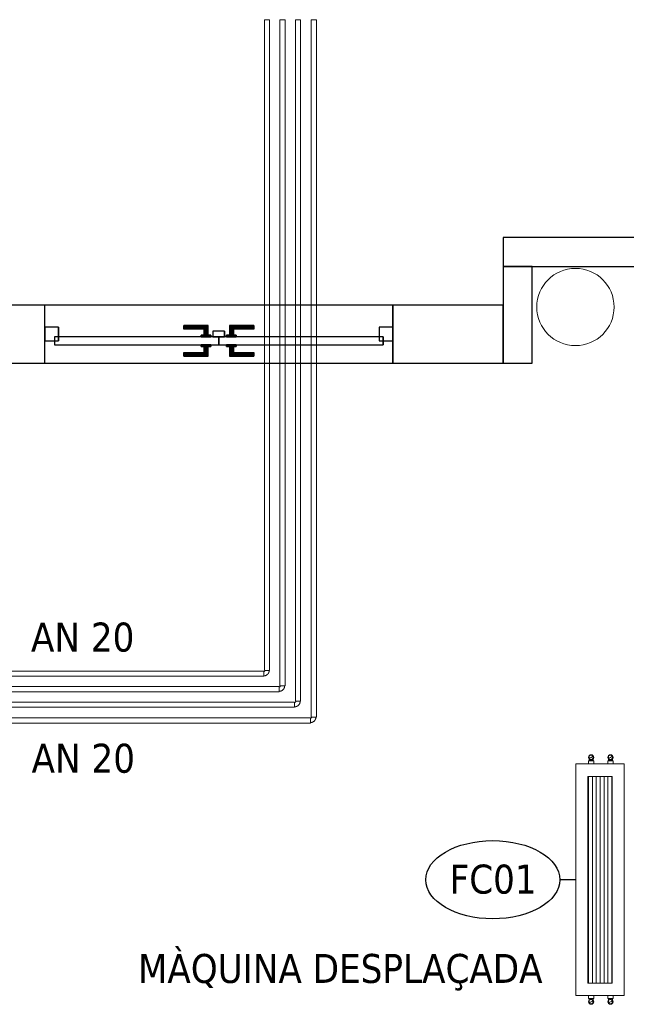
# Model space of a CAD drawing. Header units: metres. Extents: x 397.7 to 427.5, y 12.7 to 28.4.
# Tile 121 of 138: x 418.1 to 421.3, y 20.3 to 25.4. Entities that reach past the tile are written whole.
import ezdxf

# ---------------------------------------------------------------- set-up
doc = ezdxf.new("R2010")
doc.units = ezdxf.units.M
doc.layers.add('01_CARPINTERIA', color=5, linetype='Continuous', lineweight=25, true_color=0x0000ff)
for name, color, linetype, lineweight in [('A-COLS-____-MCUT', 7, 'Continuous', 18), ('A-COLS-____-OTLN', 7, 'Continuous', 18), ('A-DETL-____-MBND', 7, 'Continuous', 18), ('A-GENM-____-OTLN', 7, 'Continuous', 18), ('A-WALL-____-MCUT', 7, 'Continuous', 25), ('A-WALL-____-OTLN', 7, 'Continuous', 25), ('G-____-____-TEXT', 7, 'Continuous', 30), ('M-EQPM-___-IDEN', 7, 'Continuous', 30), ('P-PIPE-____-IDEN', 7, 'Continuous', 30), ('P-PIPE-____-OTLN', 7, 'Continuous', 18)]:
    doc.layers.add(name, color=color, linetype=linetype, lineweight=lineweight)
doc.styles.add('Tahoma_4', font='tahoma.ttf', dxfattribs={"height": 0.15})

# ---------------------------------------------------------------- blocks, each defined once
blk = doc.blocks.new('Family - Pilar P3-156307-06_CLI_AIGUA_P3')
at = {"layer": 'A-COLS-____-MCUT', "color": 253, "true_color": 0xaaaaaa}
for start, end in [(360, 180), (180, 360)]:
    blk.add_arc((0.2, 0.2), 0.2, start, end, dxfattribs=at)
at = {"layer": 'A-COLS-____-OTLN', "color": 253, "true_color": 0xaaaaaa}
for start, end in [(360, 180), (180, 360)]:
    blk.add_arc((0.2, 0.2), 0.2, start, end, dxfattribs=at)
blk = doc.blocks.new('Family - LONDR55-XX_ZZ-ARQ-CAA-M3D-Londres55-156451-06_CLI_AIGUA_P3')
at = {"layer": '01_CARPINTERIA', "color": 161, "true_color": 0xaaaaff}
for p, q in [((0.719, 0.1487), (0.719, 0.15)), ((0.719, 0.15), (0.719, 0.1487)), ((0.844, 0.15), (0.719, 0.15)), ((0.719, 0.145), (0.719, 0.1487)), ((0.719, 0.1487), (0.719, 0.145)), ((0.8427, 0.1487), (0.719, 0.1487)), ((0.8427, 0.1487), (0.719, 0.1487)), ((0.719, 0.14), (0.719, 0.145)), ((0.719, 0.145), (0.719, 0.14)), ((0.839, 0.145), (0.719, 0.145)), ((0.839, 0.145), (0.719, 0.145)), ((0.719, 0.135), (0.719, 0.14)), ((0.719, 0.14), (0.719, 0.135)), ((0.719, 0.14), (0.834, 0.14)), ((0.834, 0.14), (0.719, 0.14)), ((0.719, 0.135), (0.719, 0.1313)), ((0.719, 0.1313), (0.719, 0.135)), ((0.829, 0.135), (0.719, 0.135)), ((0.829, 0.135), (0.719, 0.135)), ((0.719, 0.1313), (0.719, 0.13)), ((0.719, 0.13), (0.719, 0.1313)), ((0.8254, 0.1313), (0.719, 0.1313)), ((0.8254, 0.1313), (0.719, 0.1313)), ((0.824, 0.13), (0.719, 0.13)), ((0.824, 0.13), (0.8254, 0.1313)), ((0.8254, 0.1313), (0.824, 0.13)), ((0.824, 0.1), (0.824, 0.13)), ((0.8254, 0.1313), (0.829, 0.135)), ((0.829, 0.135), (0.8254, 0.1313)), ((0.8254, 0.1), (0.8254, 0.1313)), ((0.8254, 0.1), (0.8254, 0.1313)), ((0.829, 0.135), (0.834, 0.14)), ((0.834, 0.14), (0.829, 0.135)), ((0.829, 0.1), (0.829, 0.135)), ((0.829, 0.1), (0.829, 0.135)), ((0.839, 0.145), (0.834, 0.14)), ((0.834, 0.14), (0.839, 0.145)), ((0.834, 0.14), (0.834, 0.1)), ((0.834, 0.1), (0.834, 0.14)), ((0.8427, 0.1487), (0.839, 0.145)), ((0.839, 0.145), (0.8427, 0.1487)), ((0.839, 0.1), (0.839, 0.145)), ((0.839, 0.1), (0.839, 0.145)), ((0.844, 0.15), (0.8427, 0.1487)), ((0.8427, 0.1487), (0.844, 0.15)), ((0.8427, 0.1), (0.8427, 0.1487)), ((0.8427, 0.1), (0.8427, 0.1487)), ((0.844, 0.1), (0.844, 0.15)), ((0.9564, 0.1487), (0.955, 0.15)), ((0.955, 0.15), (0.955, 0.1)), ((0.955, 0.15), (0.9564, 0.1487)), ((1.08, 0.15), (0.955, 0.15)), ((0.96, 0.145), (0.9564, 0.1487)), ((0.9564, 0.1487), (0.9564, 0.1)), ((0.9564, 0.1487), (0.9564, 0.1)), ((0.9564, 0.1487), (0.96, 0.145)), ((1.08, 0.1487), (0.9564, 0.1487)), ((1.08, 0.1487), (0.9564, 0.1487)), ((0.965, 0.14), (0.96, 0.145)), ((0.96, 0.145), (0.96, 0.1)), ((0.96, 0.145), (0.96, 0.1)), ((0.96, 0.145), (0.965, 0.14)), ((1.08, 0.145), (0.96, 0.145)), ((1.08, 0.145), (0.96, 0.145)), ((0.965, 0.1), (0.965, 0.14)), ((0.965, 0.14), (0.965, 0.1)), ((0.965, 0.14), (0.97, 0.135)), ((0.97, 0.135), (0.965, 0.14)), ((0.965, 0.14), (1.08, 0.14)), ((1.08, 0.14), (0.965, 0.14)), ((0.97, 0.135), (0.97, 0.1)), ((0.97, 0.135), (0.9737, 0.1313)), ((0.9737, 0.1313), (0.97, 0.135)), ((0.97, 0.135), (0.97, 0.1)), ((1.08, 0.135), (0.97, 0.135)), ((1.08, 0.135), (0.97, 0.135)), ((0.9737, 0.1313), (0.9737, 0.1)), ((0.9737, 0.1313), (0.975, 0.13)), ((0.975, 0.13), (0.9737, 0.1313)), ((0.9737, 0.1313), (0.9737, 0.1)), ((1.08, 0.1313), (0.9737, 0.1313)), ((1.08, 0.1313), (0.9737, 0.1313)), ((0.975, 0.13), (0.975, 0.1)), ((1.08, 0.13), (0.975, 0.13)), ((1.08, 0.1487), (1.08, 0.15)), ((1.08, 0.15), (1.08, 0.1487)), ((1.08, 0.145), (1.08, 0.1487)), ((1.08, 0.1487), (1.08, 0.145)), ((1.08, 0.145), (1.08, 0.14)), ((1.08, 0.14), (1.08, 0.145)), ((1.08, 0.14), (1.08, 0.135)), ((1.08, 0.135), (1.08, 0.14)), ((1.08, 0.135), (1.08, 0.1313)), ((1.08, 0.1313), (1.08, 0.135)), ((1.08, 0.1313), (1.08, 0.13)), ((1.08, 0.13), (1.08, 0.1313)), ((0.07, 0.07), (0, 0.07)), ((0, 0.07), (0, 0)), ((0.07, 0.07), (0, 0.07)), ((0, 0), (0, 0.07)), ((0.899, 0.09), (0.05, 0.09)), ((0.05, 0.09), (0.05, 0.05)), ((0.899, 0.09), (0.05, 0.09)), ((0.05, 0.05), (0.05, 0.09)), ((0.07, 0), (0.07, 0.07)), ((0.07, 0), (0.07, 0.07)), ((0.859, 0.1), (0.809, 0.1)), ((0.809, 0.1), (0.859, 0.1)), ((0.809, 0.09), (0.809, 0.1)), ((0.809, 0.09), (0.809, 0.1)), ((0.859, 0.09), (0.809, 0.09)), ((0.809, 0.09), (0.859, 0.09)), ((0.8254, 0.1), (0.824, 0.1)), ((0.824, 0.1), (0.8254, 0.1)), ((0.829, 0.1), (0.8254, 0.1)), ((0.8254, 0.1), (0.829, 0.1)), ((0.834, 0.1), (0.829, 0.1)), ((0.829, 0.1), (0.834, 0.1)), ((0.839, 0.1), (0.834, 0.1)), ((0.834, 0.1), (0.839, 0.1)), ((0.839, 0.1), (0.8427, 0.1)), ((0.8427, 0.1), (0.839, 0.1)), ((0.8427, 0.1), (0.844, 0.1)), ((0.844, 0.1), (0.8427, 0.1)), ((0.859, 0.09), (0.859, 0.1)), ((0.859, 0.1), (0.859, 0.09)), ((0.899, 0.05), (0.899, 0.09)), ((0.899, 0.05), (0.899, 0.09)), ((1.7491, 0.09), (0.9, 0.09)), ((0.9, 0.09), (0.9, 0.05)), ((1.7491, 0.09), (0.9, 0.09)), ((0.9, 0.05), (0.9, 0.09)), ((0.99, 0.1), (0.94, 0.1)), ((0.94, 0.1), (0.99, 0.1)), ((0.94, 0.09), (0.94, 0.1)), ((0.94, 0.09), (0.94, 0.1)), ((0.99, 0.09), (0.94, 0.09)), ((0.94, 0.09), (0.99, 0.09)), ((0.9564, 0.1), (0.955, 0.1)), ((0.955, 0.1), (0.9564, 0.1)), ((0.96, 0.1), (0.9564, 0.1)), ((0.9564, 0.1), (0.96, 0.1)), ((0.965, 0.1), (0.96, 0.1)), ((0.96, 0.1), (0.965, 0.1)), ((0.97, 0.1), (0.965, 0.1)), ((0.965, 0.1), (0.97, 0.1)), ((0.97, 0.1), (0.9737, 0.1)), ((0.9737, 0.1), (0.97, 0.1)), ((0.9737, 0.1), (0.975, 0.1)), ((0.975, 0.1), (0.9737, 0.1)), ((0.99, 0.09), (0.99, 0.1)), ((0.99, 0.1), (0.99, 0.09)), ((1.7991, 0.07), (1.7291, 0.07)), ((1.7291, 0.07), (1.7291, 0)), ((1.7991, 0.07), (1.7291, 0.07)), ((1.7291, 0), (1.7291, 0.07)), ((1.7491, 0.05), (1.7491, 0.09)), ((1.7491, 0.05), (1.7491, 0.09)), ((1.7991, 0), (1.7991, 0.07)), ((1.7991, 0), (1.7991, 0.07)), ((0, 0), (0.07, 0)), ((0, 0), (0.07, 0)), ((0.05, 0.05), (0.899, 0.05)), ((0.05, 0.05), (0.899, 0.05)), ((0.719, 0.0087), (0.719, 0.01)), ((0.719, 0.01), (0.719, 0.0087)), ((0.719, 0.01), (0.824, 0.01)), ((0.719, 0.005), (0.719, 0.0087)), ((0.719, 0.0087), (0.719, 0.005)), ((0.719, 0.0087), (0.8254, 0.0087)), ((0.719, 0.0087), (0.8254, 0.0087)), ((0.719, 0), (0.719, 0.005)), ((0.719, 0.005), (0.719, 0)), ((0.719, 0.005), (0.829, 0.005)), ((0.719, 0.005), (0.829, 0.005)), ((0.719, -0.005), (0.719, 0)), ((0.719, 0), (0.719, -0.005)), ((0.834, 0), (0.719, 0)), ((0.719, 0), (0.834, 0)), ((0.809, 0.05), (0.859, 0.05)), ((0.859, 0.05), (0.809, 0.05)), ((0.809, 0.04), (0.809, 0.05)), ((0.809, 0.04), (0.809, 0.05)), ((0.809, 0.04), (0.859, 0.04)), ((0.859, 0.04), (0.809, 0.04)), ((0.8254, 0.04), (0.824, 0.04)), ((0.824, 0.04), (0.8254, 0.04)), ((0.824, 0.01), (0.824, 0.04)), ((0.8254, 0.0087), (0.824, 0.01)), ((0.824, 0.01), (0.8254, 0.0087)), ((0.829, 0.04), (0.8254, 0.04)), ((0.8254, 0.04), (0.829, 0.04)), ((0.8254, 0.0087), (0.8254, 0.04)), ((0.8254, 0.0087), (0.8254, 0.04)), ((0.829, 0.005), (0.8254, 0.0087)), ((0.8254, 0.0087), (0.829, 0.005)), ((0.829, 0.04), (0.834, 0.04)), ((0.834, 0.04), (0.829, 0.04)), ((0.829, 0.005), (0.829, 0.04)), ((0.829, 0.005), (0.829, 0.04)), ((0.834, 0), (0.829, 0.005)), ((0.829, 0.005), (0.834, 0)), ((0.834, 0.04), (0.839, 0.04)), ((0.839, 0.04), (0.834, 0.04)), ((0.834, 0.04), (0.834, 0)), ((0.834, 0), (0.834, 0.04)), ((0.839, -0.005), (0.834, 0)), ((0.839, 0.04), (0.8427, 0.04)), ((0.8427, 0.04), (0.839, 0.04)), ((0.839, -0.005), (0.839, 0.04)), ((0.839, -0.005), (0.839, 0.04)), ((0.8427, 0.04), (0.844, 0.04)), ((0.844, 0.04), (0.8427, 0.04)), ((0.8427, -0.0087), (0.8427, 0.04)), ((0.8427, -0.0087), (0.8427, 0.04)), ((0.844, -0.01), (0.844, 0.04)), ((0.859, 0.04), (0.859, 0.05)), ((0.859, 0.05), (0.859, 0.04)), ((0.93, 0.05), (0.87, 0.05)), ((0.87, 0.05), (0.87, 0.02)), ((0.93, 0.05), (0.87, 0.05)), ((0.87, 0.02), (0.87, 0.05)), ((0.87, 0.02), (0.93, 0.02)), ((0.87, 0.02), (0.93, 0.02)), ((0.9, 0.05), (1.7491, 0.05)), ((0.9, 0.05), (1.7491, 0.05)), ((0.93, 0.02), (0.93, 0.05)), ((0.93, 0.02), (0.93, 0.05)), ((0.94, 0.05), (0.99, 0.05)), ((0.99, 0.05), (0.94, 0.05)), ((0.94, 0.04), (0.94, 0.05)), ((0.94, 0.04), (0.94, 0.05)), ((0.94, 0.04), (0.99, 0.04)), ((0.99, 0.04), (0.94, 0.04)), ((0.9564, 0.04), (0.955, 0.04)), ((0.955, 0.04), (0.9564, 0.04)), ((0.955, 0.04), (0.955, -0.01)), ((0.96, 0.04), (0.9564, 0.04)), ((0.9564, 0.04), (0.96, 0.04)), ((0.9564, 0.04), (0.9564, -0.0087)), ((0.9564, 0.04), (0.9564, -0.0087)), ((0.96, 0.04), (0.965, 0.04)), ((0.965, 0.04), (0.96, 0.04)), ((0.96, 0.04), (0.96, -0.005)), ((0.96, 0.04), (0.96, -0.005)), ((0.96, -0.005), (0.965, 0)), ((0.965, 0), (0.96, -0.005)), ((0.965, 0.04), (0.97, 0.04)), ((0.97, 0.04), (0.965, 0.04)), ((0.965, 0), (0.965, 0.04)), ((0.965, 0.04), (0.965, 0)), ((0.97, 0.005), (0.965, 0)), ((0.965, 0), (0.97, 0.005)), ((1.08, 0), (0.965, 0)), ((0.965, 0), (1.08, 0)), ((0.97, 0.04), (0.9737, 0.04)), ((0.9737, 0.04), (0.97, 0.04)), ((0.97, 0.04), (0.97, 0.005)), ((0.97, 0.04), (0.97, 0.005)), ((0.9737, 0.0087), (0.97, 0.005)), ((0.97, 0.005), (0.9737, 0.0087)), ((0.97, 0.005), (1.08, 0.005)), ((0.97, 0.005), (1.08, 0.005)), ((0.9737, 0.04), (0.975, 0.04)), ((0.975, 0.04), (0.9737, 0.04)), ((0.9737, 0.04), (0.9737, 0.0087)), ((0.9737, 0.04), (0.9737, 0.0087)), ((0.975, 0.01), (0.9737, 0.0087)), ((0.9737, 0.0087), (0.975, 0.01)), ((0.9737, 0.0087), (1.08, 0.0087)), ((0.9737, 0.0087), (1.08, 0.0087)), ((0.975, 0.04), (0.975, 0.01)), ((0.975, 0.01), (1.08, 0.01)), ((0.99, 0.04), (0.99, 0.05)), ((0.99, 0.05), (0.99, 0.04)), ((1.08, 0.0087), (1.08, 0.01)), ((1.08, 0.01), (1.08, 0.0087)), ((1.08, 0.005), (1.08, 0.0087)), ((1.08, 0.0087), (1.08, 0.005)), ((1.08, 0.005), (1.08, 0)), ((1.08, 0), (1.08, 0.005)), ((1.08, 0), (1.08, -0.005)), ((1.08, -0.005), (1.08, 0)), ((1.7291, 0), (1.7991, 0)), ((1.7291, 0), (1.7991, 0)), ((0.719, -0.005), (0.719, -0.0087)), ((0.719, -0.0087), (0.719, -0.005)), ((0.719, -0.005), (0.839, -0.005)), ((0.719, -0.005), (0.839, -0.005)), ((0.719, -0.0087), (0.719, -0.01)), ((0.719, -0.01), (0.719, -0.0087)), ((0.719, -0.0087), (0.8427, -0.0087)), ((0.719, -0.0087), (0.8427, -0.0087)), ((0.719, -0.01), (0.844, -0.01)), ((0.834, 0), (0.839, -0.005)), ((0.839, -0.005), (0.8427, -0.0087)), ((0.8427, -0.0087), (0.839, -0.005)), ((0.8427, -0.0087), (0.844, -0.01)), ((0.844, -0.01), (0.8427, -0.0087)), ((0.955, -0.01), (0.9564, -0.0087)), ((0.9564, -0.0087), (0.955, -0.01)), ((0.955, -0.01), (1.08, -0.01)), ((0.9564, -0.0087), (0.96, -0.005)), ((0.96, -0.005), (0.9564, -0.0087)), ((0.9564, -0.0087), (1.08, -0.0087)), ((0.9564, -0.0087), (1.08, -0.0087)), ((0.96, -0.005), (1.08, -0.005)), ((0.96, -0.005), (1.08, -0.005)), ((1.08, -0.005), (1.08, -0.0087)), ((1.08, -0.0087), (1.08, -0.005)), ((1.08, -0.0087), (1.08, -0.01)), ((1.08, -0.01), (1.08, -0.0087))]:
    blk.add_line(p, q, dxfattribs=at)
blk = doc.blocks.new('Family - Porta P3-156452-06_CLI_AIGUA_P3')
blk.add_blockref('Family - LONDR55-XX_ZZ-ARQ-CAA-M3D-Londres55-156451-06_CLI_AIGUA_P3', (0, 0))
blk = doc.blocks.new('Family - Evans P3-156540-06_CLI_AIGUA_P3')
at = {"layer": 'A-WALL-____-MCUT', "color": 253, "true_color": 0xaaaaaa}
for p, q in [((0.8886, 0.15), (0, 0.15)), ((0, 0.15), (0, 0)), ((0.8886, 0), (0.8886, 0.15)), ((0, 0), (0.8886, 0))]:
    blk.add_line(p, q, dxfattribs=at)
at = {"layer": 'A-WALL-____-OTLN', "color": 253, "true_color": 0xaaaaaa}
for p, q in [((0.8886, 0.15), (0, 0.15)), ((0, 0.15), (0, 0)), ((0.8886, 0), (0.8886, 0.15)), ((0, 0), (0.8886, 0))]:
    blk.add_line(p, q, dxfattribs=at)
at = {"layer": 'A-WALL-____-OTLN', "color": 253, "lineweight": 18, "true_color": 0xaaaaaa}
blk.add_line((0, 0), (0.8886, 0), dxfattribs=at)
blk = doc.blocks.new('Family - Evans P3-156705-06_CLI_AIGUA_P3')
at = {"layer": 'A-WALL-____-MCUT', "color": 253, "true_color": 0xaaaaaa}
for p, q in [((0.5, 0.15), (0, 0.15)), ((0, 0.15), (0, 0)), ((0.5, 0), (0.5, 0.15)), ((0, 0), (0.5, 0))]:
    blk.add_line(p, q, dxfattribs=at)
at = {"layer": 'A-WALL-____-OTLN', "color": 253, "true_color": 0xaaaaaa}
for p, q in [((0.5, 0.15), (0, 0.15)), ((0, 0.15), (0, 0)), ((0.5, 0), (0.5, 0.15)), ((0, 0), (0.5, 0))]:
    blk.add_line(p, q, dxfattribs=at)
at = {"layer": 'A-WALL-____-OTLN', "color": 253, "lineweight": 18, "true_color": 0xaaaaaa}
blk.add_line((0, 0), (0.5, 0), dxfattribs=at)
blk = doc.blocks.new('Family - Evans P3-156716-06_CLI_AIGUA_P3')
at = {"layer": 'A-WALL-____-MCUT', "color": 253, "true_color": 0xaaaaaa}
for p, q in [((0.5714, 0.3), (0, 0.3)), ((0, 0.3), (0, 0)), ((0.5714, 0), (0.5714, 0.3)), ((2.3705, 0.3), (2.3705, 0)), ((3.1714, 0.3), (2.3705, 0.3)), ((3.1714, 0), (3.1714, 0.3)), ((0, 0), (0.5714, 0)), ((2.3705, 0), (3.1714, 0))]:
    blk.add_line(p, q, dxfattribs=at)
at = {"layer": 'A-WALL-____-OTLN', "color": 253, "true_color": 0xaaaaaa}
for p, q in [((3.1714, 0.3), (0, 0.3)), ((0, 0.3), (0, 0)), ((2.3705, 0.3), (0.5714, 0.3)), ((0.5714, 0.3), (0.5714, 0)), ((2.3705, 0.3), (2.3705, 0)), ((3.1714, 0), (3.1714, 0.3)), ((0, 0), (3.1714, 0)), ((0.5714, 0), (2.3705, 0))]:
    blk.add_line(p, q, dxfattribs=at)
at = {"layer": 'A-WALL-____-OTLN', "color": 253, "lineweight": 18, "true_color": 0xaaaaaa}
blk.add_line((0, 0), (3.1714, 0), dxfattribs=at)
blk = doc.blocks.new('Family - Vano porta P3-156718-06_CLI_AIGUA_P3')
at = {"layer": 'A-GENM-____-OTLN', "color": 253, "true_color": 0xaaaaaa}
for p, q in [((418.2479, 23.9095), (418.2479, 23.6095)), ((420.047, 23.9095), (418.2479, 23.9095)), ((418.2479, 23.9095), (418.2479, 23.6095)), ((418.2479, 23.9095), (420.047, 23.9095)), ((420.047, 23.6095), (420.047, 23.9095)), ((420.047, 23.9095), (420.047, 23.6095)), ((418.2479, 23.6095), (420.047, 23.6095)), ((420.047, 23.6095), (418.2479, 23.6095))]:
    blk.add_line(p, q, dxfattribs=at)
blk = doc.blocks.new('LONDR55-XX_ZZ-ARQ-CAA-M3D-Londres55_ifc-1-06_CLI_AIGUA_P3')
at = {"layer": '01_CARPINTERIA', "color": 253, "lineweight": 18, "true_color": 0xaaaaaa, "rotation": 180}
blk.add_blockref('Family - Porta P3-156452-06_CLI_AIGUA_P3', (420.047, 23.7945), dxfattribs=at)
at = {"layer": 'A-COLS-____-OTLN', "color": 253, "lineweight": 18, "true_color": 0xaaaaaa}
blk.add_blockref('Family - Pilar P3-156307-06_CLI_AIGUA_P3', (420.792, 23.6995), dxfattribs=at)
at = {"layer": 'A-GENM-____-OTLN', "color": 253, "lineweight": 18, "true_color": 0xaaaaaa}
blk.add_blockref('Family - Vano porta P3-156718-06_CLI_AIGUA_P3', (0, 0), dxfattribs=at)
at = {"layer": 'A-WALL-____-OTLN', "color": 253, "lineweight": 18, "true_color": 0xaaaaaa}
for name, p, rotation in [('Family - Evans P3-156540-06_CLI_AIGUA_P3', (421.507, 24.2595), 180), ('Family - Evans P3-156705-06_CLI_AIGUA_P3', (420.7684, 23.6095), 90), ('Family - Evans P3-156716-06_CLI_AIGUA_P3', (420.6184, 23.9095), 180)]:
    blk.add_blockref(name, p, dxfattribs=dict(at, rotation=rotation))
blk = doc.blocks.new('ZYR_03_04_03 Fancoil terra - FC01_630_-780066-06_CLI_AIGUA_P3')
at = {"layer": 'A-DETL-____-MBND', "true_color": 0xff00ff}
h = blk.add_hatch(dxfattribs=at)
h.set_pattern_fill('FP_1', color=6, style=0, pattern_type=2)
h.set_pattern_definition([(0, (0, 0), (0, 0.02), [])])
h.paths.add_polyline_path([(0.535, 0.0625), (-0.535, 0.0625), (-0.535, -0.0625), (0.535, -0.0625)])
at = {"layer": 'A-DETL-____-MBND', "color": 6, "true_color": 0xff00ff}
for p, q in [((0.6, 0.125), (-0.6, 0.125)), ((-0.6, 0.125), (-0.6, -0.125)), ((-0.6, -0.125), (-0.6, 0.125)), ((-0.6, 0.125), (0.6, 0.125)), ((0.6, 0.125), (-0.6, 0.125)), ((-0.6, 0.125), (-0.6, -0.125)), ((-0.6, -0.125), (-0.6, 0.125)), ((-0.6, 0.125), (0.6, 0.125)), ((0.6, -0.125), (0.6, 0.125)), ((0.6, 0.125), (0.6, -0.125)), ((0.6, -0.125), (0.6, 0.125)), ((0.6, 0.125), (0.6, -0.125)), ((-0.535, -0.0625), (-0.535, 0.0625)), ((-0.535, 0.0625), (0.535, 0.0625)), ((0.535, 0.0625), (0.535, -0.0625)), ((0.535, -0.0625), (-0.535, -0.0625)), ((-0.6, -0.125), (0.6, -0.125)), ((0.6, -0.125), (-0.6, -0.125)), ((-0.6, -0.125), (0.6, -0.125)), ((0.6, -0.125), (-0.6, -0.125)), ((0.535, -0.125), (-0.535, -0.125)), ((-0.535, -0.125), (0.535, -0.125))]:
    blk.add_line(p, q, dxfattribs=at)
blk = doc.blocks.new('M_Codo - Genérico - Estándar-V2-06_CLI_AIGUA_P3')
at = {"layer": 'P-PIPE-____-OTLN', "color": 31, "true_color": 0xffbe82}
for p, q in [((-0.0175, 0.0111), (-0.0175, -0.0111)), ((-0.0175, 0.0111), (-0.0175, -0.0111)), ((0.0111, 0.0175), (-0.0111, 0.0175)), ((0.0111, 0.0175), (-0.0111, 0.0175))]:
    blk.add_line(p, q, dxfattribs=at)
at = {"layer": 'P-PIPE-____-OTLN', "color": 31, "true_color": 0xffbe82, "flags": 128}
for points in [[(-0.0111, 0.0175), (-0.0111, 0.0172), (-0.0111, 0.017), (-0.0112, 0.0167), (-0.0112, 0.0165), (-0.0112, 0.0162), (-0.0113, 0.016), (-0.0114, 0.0157), (-0.0114, 0.0155), (-0.0115, 0.0152), (-0.0116, 0.015), (-0.0117, 0.0148), (-0.0118, 0.0145), (-0.012, 0.0143), (-0.0121, 0.0141), (-0.0122, 0.0139), (-0.0124, 0.0137), (-0.0125, 0.0135), (-0.0127, 0.0133), (-0.0129, 0.0131), (-0.013, 0.0129), (-0.0132, 0.0127), (-0.0134, 0.0126), (-0.0136, 0.0124), (-0.0138, 0.0123), (-0.014, 0.0121), (-0.0142, 0.012), (-0.0145, 0.0119), (-0.0147, 0.0117), (-0.0149, 0.0116), (-0.0152, 0.0115), (-0.0154, 0.0115), (-0.0156, 0.0114), (-0.0159, 0.0113), (-0.0161, 0.0113), (-0.0164, 0.0112), (-0.0166, 0.0112), (-0.0169, 0.0111), (-0.0171, 0.0111), (-0.0174, 0.0111), (-0.0175, 0.0111)], [(-0.0175, -0.0111), (-0.0163, -0.0111), (-0.0152, -0.011), (-0.014, -0.0109), (-0.0129, -0.0107), (-0.0118, -0.0105), (-0.0107, -0.0103), (-0.0096, -0.01), (-0.0085, -0.0097), (-0.0074, -0.0093), (-0.0063, -0.0089), (-0.0053, -0.0084), (-0.0043, -0.0079), (-0.0033, -0.0073), (-0.0023, -0.0067), (-0.0013, -0.0061), (-0.0004, -0.0055), (0.0005, -0.0048), (0.0014, -0.004), (0.0022, -0.0032), (0.003, -0.0024), (0.0038, -0.0016), (0.0046, -0.0007), (0.0053, 0.0002), (0.0059, 0.0011), (0.0066, 0.002), (0.0072, 0.003), (0.0077, 0.004), (0.0083, 0.005), (0.0087, 0.0061), (0.0092, 0.0071), (0.0096, 0.0082), (0.0099, 0.0093), (0.0102, 0.0104), (0.0105, 0.0115), (0.0107, 0.0126), (0.0109, 0.0137), (0.011, 0.0149), (0.0111, 0.016), (0.0111, 0.0172), (0.0111, 0.0175)]]:
    blk.add_lwpolyline(points, dxfattribs=at)
blk = doc.blocks.new('M_Codo - Genérico - Estándar-V11-06_CLI_AIGUA_P3')
at = {"layer": 'P-PIPE-____-OTLN', "color": 30, "true_color": 0xff7f00}
for p, q in [((-0.0175, 0.0111), (-0.0175, -0.0111)), ((-0.0175, 0.0111), (-0.0175, -0.0111)), ((0.0111, 0.0175), (-0.0111, 0.0175)), ((0.0111, 0.0175), (-0.0111, 0.0175))]:
    blk.add_line(p, q, dxfattribs=at)
at = {"layer": 'P-PIPE-____-OTLN', "color": 30, "true_color": 0xff7f00, "flags": 128}
for points in [[(-0.0111, 0.0175), (-0.0111, 0.0172), (-0.0111, 0.017), (-0.0112, 0.0167), (-0.0112, 0.0165), (-0.0112, 0.0162), (-0.0113, 0.016), (-0.0114, 0.0157), (-0.0114, 0.0155), (-0.0115, 0.0152), (-0.0116, 0.015), (-0.0117, 0.0148), (-0.0118, 0.0145), (-0.012, 0.0143), (-0.0121, 0.0141), (-0.0122, 0.0139), (-0.0124, 0.0137), (-0.0125, 0.0135), (-0.0127, 0.0133), (-0.0129, 0.0131), (-0.013, 0.0129), (-0.0132, 0.0127), (-0.0134, 0.0126), (-0.0136, 0.0124), (-0.0138, 0.0123), (-0.014, 0.0121), (-0.0142, 0.012), (-0.0145, 0.0119), (-0.0147, 0.0117), (-0.0149, 0.0116), (-0.0152, 0.0115), (-0.0154, 0.0115), (-0.0156, 0.0114), (-0.0159, 0.0113), (-0.0161, 0.0113), (-0.0164, 0.0112), (-0.0166, 0.0112), (-0.0169, 0.0111), (-0.0171, 0.0111), (-0.0174, 0.0111), (-0.0175, 0.0111)], [(-0.0175, -0.0111), (-0.0163, -0.0111), (-0.0152, -0.011), (-0.014, -0.0109), (-0.0129, -0.0107), (-0.0118, -0.0105), (-0.0107, -0.0103), (-0.0096, -0.01), (-0.0085, -0.0097), (-0.0074, -0.0093), (-0.0063, -0.0089), (-0.0053, -0.0084), (-0.0043, -0.0079), (-0.0033, -0.0073), (-0.0023, -0.0067), (-0.0013, -0.0061), (-0.0004, -0.0055), (0.0005, -0.0048), (0.0014, -0.004), (0.0022, -0.0032), (0.003, -0.0024), (0.0038, -0.0016), (0.0046, -0.0007), (0.0053, 0.0002), (0.0059, 0.0011), (0.0066, 0.002), (0.0072, 0.003), (0.0077, 0.004), (0.0083, 0.005), (0.0087, 0.0061), (0.0092, 0.0071), (0.0096, 0.0082), (0.0099, 0.0093), (0.0102, 0.0104), (0.0105, 0.0115), (0.0107, 0.0126), (0.0109, 0.0137), (0.011, 0.0149), (0.0111, 0.016), (0.0111, 0.0172), (0.0111, 0.0175)]]:
    blk.add_lwpolyline(points, dxfattribs=at)
blk = doc.blocks.new('M_Codo - Genérico - Estándar-V8-06_CLI_AIGUA_P3')
at = {"layer": 'P-PIPE-____-OTLN', "color": 145, "true_color": 0x527ca5}
for p, q in [((-0.0175, 0.0111), (-0.0175, -0.0111)), ((-0.0175, 0.0111), (-0.0175, -0.0111)), ((0.0111, 0.0175), (-0.0111, 0.0175)), ((0.0111, 0.0175), (-0.0111, 0.0175))]:
    blk.add_line(p, q, dxfattribs=at)
at = {"layer": 'P-PIPE-____-OTLN', "color": 145, "true_color": 0x527ca5, "flags": 128}
for points in [[(-0.0111, 0.0175), (-0.0111, 0.0172), (-0.0111, 0.017), (-0.0112, 0.0167), (-0.0112, 0.0165), (-0.0112, 0.0162), (-0.0113, 0.016), (-0.0114, 0.0157), (-0.0114, 0.0155), (-0.0115, 0.0152), (-0.0116, 0.015), (-0.0117, 0.0148), (-0.0118, 0.0145), (-0.012, 0.0143), (-0.0121, 0.0141), (-0.0122, 0.0139), (-0.0124, 0.0137), (-0.0125, 0.0135), (-0.0127, 0.0133), (-0.0129, 0.0131), (-0.013, 0.0129), (-0.0132, 0.0127), (-0.0134, 0.0126), (-0.0136, 0.0124), (-0.0138, 0.0123), (-0.014, 0.0121), (-0.0142, 0.012), (-0.0145, 0.0119), (-0.0147, 0.0117), (-0.0149, 0.0116), (-0.0152, 0.0115), (-0.0154, 0.0115), (-0.0156, 0.0114), (-0.0159, 0.0113), (-0.0161, 0.0113), (-0.0164, 0.0112), (-0.0166, 0.0112), (-0.0169, 0.0111), (-0.0171, 0.0111), (-0.0174, 0.0111), (-0.0175, 0.0111)], [(-0.0175, -0.0111), (-0.0163, -0.0111), (-0.0152, -0.011), (-0.014, -0.0109), (-0.0129, -0.0107), (-0.0118, -0.0105), (-0.0107, -0.0103), (-0.0096, -0.01), (-0.0085, -0.0097), (-0.0074, -0.0093), (-0.0063, -0.0089), (-0.0053, -0.0084), (-0.0043, -0.0079), (-0.0033, -0.0073), (-0.0023, -0.0067), (-0.0013, -0.0061), (-0.0004, -0.0055), (0.0005, -0.0048), (0.0014, -0.004), (0.0022, -0.0032), (0.003, -0.0024), (0.0038, -0.0016), (0.0046, -0.0007), (0.0053, 0.0002), (0.0059, 0.0011), (0.0066, 0.002), (0.0072, 0.003), (0.0077, 0.004), (0.0083, 0.005), (0.0087, 0.0061), (0.0092, 0.0071), (0.0096, 0.0082), (0.0099, 0.0093), (0.0102, 0.0104), (0.0105, 0.0115), (0.0107, 0.0126), (0.0109, 0.0137), (0.011, 0.0149), (0.0111, 0.016), (0.0111, 0.0172), (0.0111, 0.0175)]]:
    blk.add_lwpolyline(points, dxfattribs=at)
blk = doc.blocks.new('M_Codo - Genérico - Estándar-V6-06_CLI_AIGUA_P3')
at = {"layer": 'P-PIPE-____-OTLN', "color": 175, "true_color": 0x5046b4}
for p, q in [((-0.0175, 0.0111), (-0.0175, -0.0111)), ((-0.0175, 0.0111), (-0.0175, -0.0111)), ((0.0111, 0.0175), (-0.0111, 0.0175)), ((0.0111, 0.0175), (-0.0111, 0.0175))]:
    blk.add_line(p, q, dxfattribs=at)
at = {"layer": 'P-PIPE-____-OTLN', "color": 175, "true_color": 0x5046b4, "flags": 128}
for points in [[(-0.0111, 0.0175), (-0.0111, 0.0172), (-0.0111, 0.017), (-0.0112, 0.0167), (-0.0112, 0.0165), (-0.0112, 0.0162), (-0.0113, 0.016), (-0.0114, 0.0157), (-0.0114, 0.0155), (-0.0115, 0.0152), (-0.0116, 0.015), (-0.0117, 0.0148), (-0.0118, 0.0145), (-0.012, 0.0143), (-0.0121, 0.0141), (-0.0122, 0.0139), (-0.0124, 0.0137), (-0.0125, 0.0135), (-0.0127, 0.0133), (-0.0129, 0.0131), (-0.013, 0.0129), (-0.0132, 0.0127), (-0.0134, 0.0126), (-0.0136, 0.0124), (-0.0138, 0.0123), (-0.014, 0.0121), (-0.0142, 0.012), (-0.0145, 0.0119), (-0.0147, 0.0117), (-0.0149, 0.0116), (-0.0152, 0.0115), (-0.0154, 0.0115), (-0.0156, 0.0114), (-0.0159, 0.0113), (-0.0161, 0.0113), (-0.0164, 0.0112), (-0.0166, 0.0112), (-0.0169, 0.0111), (-0.0171, 0.0111), (-0.0174, 0.0111), (-0.0175, 0.0111)], [(-0.0175, -0.0111), (-0.0163, -0.0111), (-0.0152, -0.011), (-0.014, -0.0109), (-0.0129, -0.0107), (-0.0118, -0.0105), (-0.0107, -0.0103), (-0.0096, -0.01), (-0.0085, -0.0097), (-0.0074, -0.0093), (-0.0063, -0.0089), (-0.0053, -0.0084), (-0.0043, -0.0079), (-0.0033, -0.0073), (-0.0023, -0.0067), (-0.0013, -0.0061), (-0.0004, -0.0055), (0.0005, -0.0048), (0.0014, -0.004), (0.0022, -0.0032), (0.003, -0.0024), (0.0038, -0.0016), (0.0046, -0.0007), (0.0053, 0.0002), (0.0059, 0.0011), (0.0066, 0.002), (0.0072, 0.003), (0.0077, 0.004), (0.0083, 0.005), (0.0087, 0.0061), (0.0092, 0.0071), (0.0096, 0.0082), (0.0099, 0.0093), (0.0102, 0.0104), (0.0105, 0.0115), (0.0107, 0.0126), (0.0109, 0.0137), (0.011, 0.0149), (0.0111, 0.016), (0.0111, 0.0172), (0.0111, 0.0175)]]:
    blk.add_lwpolyline(points, dxfattribs=at)
blk = doc.blocks.new('M_Codo - Genérico - Estándar-V13-06_CLI_AIGUA_P3')
at = {"layer": 'A-DETL-____-MBND', "color": 175, "true_color": 0x5046b4}
for p, q in [((421.0623, 21.5511), (421.0734, 21.5511)), ((421.0734, 21.5511), (421.0845, 21.5511))]:
    blk.add_line(p, q, dxfattribs=at)
at = {"layer": 'A-DETL-____-MBND', "color": 175, "true_color": 0x5046b4, "flags": 128}
for points in [[(421.0623, 21.5685), (421.0623, 21.5685), (421.0623, 21.5685), (421.0623, 21.5684), (421.0623, 21.5683), (421.0623, 21.5682), (421.0623, 21.568), (421.0623, 21.5679), (421.0623, 21.5677), (421.0623, 21.5674), (421.0623, 21.5672), (421.0623, 21.5669), (421.0623, 21.5666), (421.0623, 21.5662), (421.0623, 21.5659), (421.0623, 21.5655), (421.0623, 21.5651), (421.0623, 21.5647), (421.0623, 21.5642), (421.0623, 21.5637), (421.0623, 21.5632), (421.0623, 21.5627), (421.0623, 21.5622), (421.0623, 21.5617), (421.0623, 21.5611), (421.0623, 21.5605), (421.0623, 21.5599), (421.0623, 21.5593), (421.0623, 21.5587), (421.0623, 21.5581), (421.0623, 21.5574), (421.0623, 21.5567), (421.0623, 21.5561), (421.0623, 21.5554), (421.0623, 21.5547), (421.0623, 21.554), (421.0623, 21.5534), (421.0623, 21.5527), (421.0623, 21.552), (421.0623, 21.5513), (421.0623, 21.5511)], [(421.0845, 21.5511), (421.0845, 21.5518), (421.0845, 21.5525), (421.0845, 21.5532), (421.0845, 21.5539), (421.0845, 21.5545), (421.0845, 21.5552), (421.0845, 21.5559), (421.0845, 21.5566), (421.0845, 21.5572), (421.0845, 21.5579), (421.0845, 21.5585), (421.0845, 21.5591), (421.0845, 21.5598), (421.0845, 21.5604), (421.0845, 21.5609), (421.0845, 21.5615), (421.0845, 21.5621), (421.0845, 21.5626), (421.0845, 21.5631), (421.0845, 21.5636), (421.0845, 21.5641), (421.0845, 21.5645), (421.0845, 21.565), (421.0845, 21.5654), (421.0845, 21.5658), (421.0845, 21.5661), (421.0845, 21.5665), (421.0845, 21.5668), (421.0845, 21.5671), (421.0845, 21.5674), (421.0845, 21.5676), (421.0845, 21.5678), (421.0845, 21.568), (421.0845, 21.5682), (421.0845, 21.5683), (421.0845, 21.5684), (421.0845, 21.5685), (421.0845, 21.5685), (421.0845, 21.5685)]]:
    blk.add_lwpolyline(points, dxfattribs=at)
at = {"layer": 'A-DETL-____-MBND', "color": 175, "true_color": 0x5046b4}
for start, end in [(90, 270), (270, 90)]:
    blk.add_arc((421.0734, 21.5685), 0.0111, start, end, dxfattribs=at)
blk = doc.blocks.new('M_Codo - Genérico - Estándar-V14-06_CLI_AIGUA_P3')
at = {"layer": 'A-DETL-____-MBND', "color": 31, "true_color": 0xffbe82}
for p, q in [((421.0734, 20.3212), (421.0623, 20.3212)), ((421.0845, 20.3212), (421.0734, 20.3212))]:
    blk.add_line(p, q, dxfattribs=at)
at = {"layer": 'A-DETL-____-MBND', "color": 31, "true_color": 0xffbe82, "flags": 128}
for points in [[(421.0623, 20.3212), (421.0623, 20.3205), (421.0623, 20.3198), (421.0623, 20.3191), (421.0623, 20.3184), (421.0623, 20.3178), (421.0623, 20.3171), (421.0623, 20.3164), (421.0623, 20.3157), (421.0623, 20.3151), (421.0623, 20.3144), (421.0623, 20.3138), (421.0623, 20.3132), (421.0623, 20.3125), (421.0623, 20.3119), (421.0623, 20.3114), (421.0623, 20.3108), (421.0623, 20.3102), (421.0623, 20.3097), (421.0623, 20.3092), (421.0623, 20.3087), (421.0623, 20.3082), (421.0623, 20.3078), (421.0623, 20.3073), (421.0623, 20.3069), (421.0623, 20.3065), (421.0623, 20.3062), (421.0623, 20.3058), (421.0623, 20.3055), (421.0623, 20.3052), (421.0623, 20.3049), (421.0623, 20.3047), (421.0623, 20.3045), (421.0623, 20.3043), (421.0623, 20.3041), (421.0623, 20.304), (421.0623, 20.3039), (421.0623, 20.3038), (421.0623, 20.3038), (421.0623, 20.3038)], [(421.0845, 20.3038), (421.0845, 20.3038), (421.0845, 20.3038), (421.0845, 20.3039), (421.0845, 20.304), (421.0845, 20.3041), (421.0845, 20.3043), (421.0845, 20.3044), (421.0845, 20.3046), (421.0845, 20.3049), (421.0845, 20.3051), (421.0845, 20.3054), (421.0845, 20.3057), (421.0845, 20.3061), (421.0845, 20.3064), (421.0845, 20.3068), (421.0845, 20.3072), (421.0845, 20.3076), (421.0845, 20.3081), (421.0845, 20.3086), (421.0845, 20.3091), (421.0845, 20.3096), (421.0845, 20.3101), (421.0845, 20.3106), (421.0845, 20.3112), (421.0845, 20.3118), (421.0845, 20.3124), (421.0845, 20.313), (421.0845, 20.3136), (421.0845, 20.3142), (421.0845, 20.3149), (421.0845, 20.3156), (421.0845, 20.3162), (421.0845, 20.3169), (421.0845, 20.3176), (421.0845, 20.3183), (421.0845, 20.3189), (421.0845, 20.3196), (421.0845, 20.3203), (421.0845, 20.321), (421.0845, 20.3212)]]:
    blk.add_lwpolyline(points, dxfattribs=at)
at = {"layer": 'A-DETL-____-MBND', "color": 31, "true_color": 0xffbe82}
for start, end in [(90, 270), (270, 90)]:
    blk.add_arc((421.0734, 20.3038), 0.0111, start, end, dxfattribs=at)
blk = doc.blocks.new('M_Codo - Genérico - Estándar-V15-06_CLI_AIGUA_P3')
at = {"layer": 'A-DETL-____-MBND', "color": 30, "true_color": 0xff7f00}
for p, q in [((421.1734, 20.3212), (421.1623, 20.3212)), ((421.1845, 20.3212), (421.1734, 20.3212))]:
    blk.add_line(p, q, dxfattribs=at)
at = {"layer": 'A-DETL-____-MBND', "color": 30, "true_color": 0xff7f00, "flags": 128}
for points in [[(421.1623, 20.3212), (421.1623, 20.3205), (421.1623, 20.3198), (421.1623, 20.3191), (421.1623, 20.3184), (421.1623, 20.3178), (421.1623, 20.3171), (421.1623, 20.3164), (421.1623, 20.3157), (421.1623, 20.3151), (421.1623, 20.3144), (421.1623, 20.3138), (421.1623, 20.3132), (421.1623, 20.3125), (421.1623, 20.3119), (421.1623, 20.3114), (421.1623, 20.3108), (421.1623, 20.3102), (421.1623, 20.3097), (421.1623, 20.3092), (421.1623, 20.3087), (421.1623, 20.3082), (421.1623, 20.3078), (421.1623, 20.3073), (421.1623, 20.3069), (421.1623, 20.3065), (421.1623, 20.3062), (421.1623, 20.3058), (421.1623, 20.3055), (421.1623, 20.3052), (421.1623, 20.3049), (421.1623, 20.3047), (421.1623, 20.3045), (421.1623, 20.3043), (421.1623, 20.3041), (421.1623, 20.304), (421.1623, 20.3039), (421.1623, 20.3038), (421.1623, 20.3038), (421.1623, 20.3038)], [(421.1845, 20.3038), (421.1845, 20.3038), (421.1845, 20.3038), (421.1845, 20.3039), (421.1845, 20.304), (421.1845, 20.3041), (421.1845, 20.3043), (421.1845, 20.3044), (421.1845, 20.3046), (421.1845, 20.3049), (421.1845, 20.3051), (421.1845, 20.3054), (421.1845, 20.3057), (421.1845, 20.3061), (421.1845, 20.3064), (421.1845, 20.3068), (421.1845, 20.3072), (421.1845, 20.3076), (421.1845, 20.3081), (421.1845, 20.3086), (421.1845, 20.3091), (421.1845, 20.3096), (421.1845, 20.3101), (421.1845, 20.3106), (421.1845, 20.3112), (421.1845, 20.3118), (421.1845, 20.3124), (421.1845, 20.313), (421.1845, 20.3136), (421.1845, 20.3142), (421.1845, 20.3149), (421.1845, 20.3156), (421.1845, 20.3162), (421.1845, 20.3169), (421.1845, 20.3176), (421.1845, 20.3183), (421.1845, 20.3189), (421.1845, 20.3196), (421.1845, 20.3203), (421.1845, 20.321), (421.1845, 20.3212)]]:
    blk.add_lwpolyline(points, dxfattribs=at)
at = {"layer": 'A-DETL-____-MBND', "color": 30, "true_color": 0xff7f00}
for start, end in [(90, 270), (270, 90)]:
    blk.add_arc((421.1734, 20.3038), 0.0111, start, end, dxfattribs=at)
blk = doc.blocks.new('ZYR_00_01 Equips Mecanics - 3 mm-758331-06_CLI_AIGUA_P3')
at = {"layer": 'M-EQPM-___-IDEN'}
blk.add_ellipse((0, 0), major_axis=(-0.00694, 0), ratio=0.583581, dxfattribs=at)

msp = doc.modelspace()

# ---------------------------------------------------------------- linework, layer by layer
at = {"layer": 'A-DETL-____-MBND', "color": 175, "true_color": 0x5046b4}
for p, q in [((421.0601, 21.5511), (421.0601, 21.5352)), ((421.0868, 21.5511), (421.0601, 21.5511)), ((421.0601, 21.5352), (421.0868, 21.5352)), ((421.0868, 21.5352), (421.0868, 21.5511)), ((421.1601, 21.5511), (421.1601, 21.5352)), ((421.1868, 21.5511), (421.1601, 21.5511)), ((421.1601, 21.5352), (421.1868, 21.5352)), ((421.1868, 21.5352), (421.1868, 21.5511))]:
    msp.add_line(p, q, dxfattribs=at)
at = {"layer": 'A-DETL-____-MBND', "color": 31, "true_color": 0xffbe82}
for p, q in [((421.0601, 20.3352), (421.0601, 20.3212)), ((421.0868, 20.3352), (421.0601, 20.3352)), ((421.0868, 20.3212), (421.0868, 20.3352)), ((421.0601, 20.3212), (421.0868, 20.3212))]:
    msp.add_line(p, q, dxfattribs=at)
at = {"layer": 'A-DETL-____-MBND', "color": 30, "true_color": 0xff7f00}
for p, q in [((421.1601, 20.3352), (421.1601, 20.3212)), ((421.1868, 20.3352), (421.1601, 20.3352)), ((421.1868, 20.3212), (421.1868, 20.3352)), ((421.1601, 20.3212), (421.1868, 20.3212))]:
    msp.add_line(p, q, dxfattribs=at)
at = {"layer": 'A-DETL-____-MBND', "color": 175, "true_color": 0x5046b4}
for centre, radius, start, end in [((421.0734, 21.5685), 0.0134, 0, 180), ((421.0734, 21.5685), 0.0134, 180, 0), ((421.0734, 21.5619), 0.00668, 90, 270), ((421.0734, 21.5752), 0.00667, 270, 90), ((421.1734, 21.5685), 0.0134, 0, 180), ((421.1734, 21.5685), 0.0134, 180, 0), ((421.1734, 21.5619), 0.00668, 90, 270), ((421.1734, 21.5752), 0.00668, 270, 90)]:
    msp.add_arc(centre, radius, start, end, dxfattribs=at)
at = {"layer": 'A-DETL-____-MBND', "color": 31, "true_color": 0xffbe82}
for centre, radius, start, end in [((421.0734, 20.3038), 0.0134, 0, 180), ((421.0734, 20.3038), 0.0134, 180, 0), ((421.0734, 20.2971), 0.00668, 90, 270), ((421.0734, 20.3104), 0.00667, 270, 90)]:
    msp.add_arc(centre, radius, start, end, dxfattribs=at)
at = {"layer": 'A-DETL-____-MBND', "color": 30, "true_color": 0xff7f00}
for centre, radius, start, end in [((421.1734, 20.3038), 0.0134, 0, 180), ((421.1734, 20.3038), 0.0134, 180, 0), ((421.1734, 20.2971), 0.00668, 90, 270), ((421.1734, 20.3104), 0.00667, 270, 90)]:
    msp.add_arc(centre, radius, start, end, dxfattribs=at)
at = {"layer": 'M-EQPM-___-IDEN'}
msp.add_line((420.9945, 20.9352), (420.9118, 20.9352), dxfattribs=at)
at = {"layer": 'P-PIPE-____-OTLN', "color": 31, "true_color": 0xffbe82}
for p, q in [((419.3838, 25.3866), (419.3838, 22.0188)), ((419.4105, 25.3866), (419.3838, 25.3866)), ((419.4105, 22.0188), (419.4105, 25.3866)), ((419.3838, 22.0188), (419.4105, 22.0188)), ((419.3797, 22.0147), (417.0831, 22.0147)), ((417.0831, 21.988), (419.3797, 21.988)), ((419.3797, 21.988), (419.3797, 22.0147))]:
    msp.add_line(p, q, dxfattribs=at)
at = {"layer": 'P-PIPE-____-OTLN', "color": 30, "true_color": 0xff7f00}
for p, q in [((419.4638, 25.3866), (419.4638, 21.9388)), ((419.4905, 25.3866), (419.4638, 25.3866)), ((419.4905, 21.9388), (419.4905, 25.3866)), ((419.4597, 21.9347), (417.0831, 21.9347)), ((419.4597, 21.908), (419.4597, 21.9347)), ((419.4638, 21.9388), (419.4905, 21.9388)), ((417.0831, 21.908), (419.4597, 21.908))]:
    msp.add_line(p, q, dxfattribs=at)
at = {"layer": 'P-PIPE-____-OTLN', "color": 145, "true_color": 0x527ca5}
for p, q in [((419.5438, 25.3866), (419.5438, 21.8588)), ((419.5705, 25.3866), (419.5438, 25.3866)), ((419.5705, 21.8588), (419.5705, 25.3866)), ((419.5397, 21.8547), (415.5871, 21.8547)), ((415.5871, 21.828), (419.5397, 21.828)), ((419.5397, 21.828), (419.5397, 21.8547)), ((419.5438, 21.8588), (419.5705, 21.8588))]:
    msp.add_line(p, q, dxfattribs=at)
at = {"layer": 'P-PIPE-____-OTLN', "color": 175, "true_color": 0x5046b4}
for p, q in [((419.6254, 25.3866), (419.6254, 21.7772)), ((419.6521, 25.3866), (419.6254, 25.3866)), ((419.6521, 21.7772), (419.6521, 25.3866)), ((419.6213, 21.7731), (415.488, 21.7731)), ((419.6213, 21.7464), (419.6213, 21.7731)), ((419.6254, 21.7772), (419.6521, 21.7772)), ((415.488, 21.7464), (419.6213, 21.7464))]:
    msp.add_line(p, q, dxfattribs=at)

# ---------------------------------------------------------------- block references
at = {"lineweight": 5}
msp.add_blockref('LONDR55-XX_ZZ-ARQ-CAA-M3D-Londres55_ifc-1-06_CLI_AIGUA_P3', (0, 0), dxfattribs=at)
at = {"layer": 'A-DETL-____-MBND', "color": 175, "true_color": 0x5046b4}
for p in [(0, 0), (0.1, 0)]:
    msp.add_blockref('M_Codo - Genérico - Estándar-V13-06_CLI_AIGUA_P3', p, dxfattribs=at)
at = {"layer": 'A-DETL-____-MBND', "color": 6, "true_color": 0xff00ff, "rotation": 270.0000000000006}
msp.add_blockref('ZYR_03_04_03 Fancoil terra - FC01_630_-780066-06_CLI_AIGUA_P3', (421.1195, 20.9352), dxfattribs=at)
at = {"layer": 'A-DETL-____-MBND', "color": 31, "true_color": 0xffbe82}
msp.add_blockref('M_Codo - Genérico - Estándar-V14-06_CLI_AIGUA_P3', (0, 0), dxfattribs=at)
at = {"layer": 'A-DETL-____-MBND', "color": 30, "true_color": 0xff7f00}
msp.add_blockref('M_Codo - Genérico - Estándar-V15-06_CLI_AIGUA_P3', (0, 0), dxfattribs=at)
at = {"layer": 'M-EQPM-___-IDEN', "xscale": 49.99999999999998, "yscale": 49.99999999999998, "zscale": 49.99999999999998}
msp.add_blockref('ZYR_00_01 Equips Mecanics - 3 mm-758331-06_CLI_AIGUA_P3', (420.5647, 20.9352), dxfattribs=at)
at = {"layer": 'P-PIPE-____-OTLN', "color": 31, "true_color": 0xffbe82}
msp.add_blockref('M_Codo - Genérico - Estándar-V2-06_CLI_AIGUA_P3', (419.3972, 22.0014), dxfattribs=at)
at = {"layer": 'P-PIPE-____-OTLN', "color": 30, "true_color": 0xff7f00}
msp.add_blockref('M_Codo - Genérico - Estándar-V11-06_CLI_AIGUA_P3', (419.4772, 21.9214), dxfattribs=at)
at = {"layer": 'P-PIPE-____-OTLN', "color": 145, "true_color": 0x527ca5}
msp.add_blockref('M_Codo - Genérico - Estándar-V8-06_CLI_AIGUA_P3', (419.5572, 21.8414), dxfattribs=at)
at = {"layer": 'P-PIPE-____-OTLN', "color": 175, "true_color": 0x5046b4}
msp.add_blockref('M_Codo - Genérico - Estándar-V6-06_CLI_AIGUA_P3', (419.6388, 21.7598), dxfattribs=at)

# ---------------------------------------------------------------- texts
at = {"layer": 'G-____-____-TEXT', "insert": (418.729, 20.551), "char_height": 0.15, "width": 2.601476, "attachment_point": 1, "style": 'Tahoma_4'}
msp.add_mtext('MÀQUINA DESPLAÇADA', dxfattribs=at)
at = {"layer": 'M-EQPM-___-IDEN', "insert": (420.341, 21.0134), "char_height": 0.15, "width": 0.541139, "attachment_point": 1, "style": 'Tahoma_4'}
msp.add_mtext('FC01', dxfattribs=at)
at = {"layer": 'P-PIPE-____-IDEN', "char_height": 0.15, "width": 0.653375, "attachment_point": 1, "style": 'Tahoma_4'}
for insert in [(418.1761, 22.2662), (418.1794, 21.6392)]:
    msp.add_mtext('AN 20', dxfattribs=dict(at, insert=insert))

doc.saveas('drawing.dxf')
